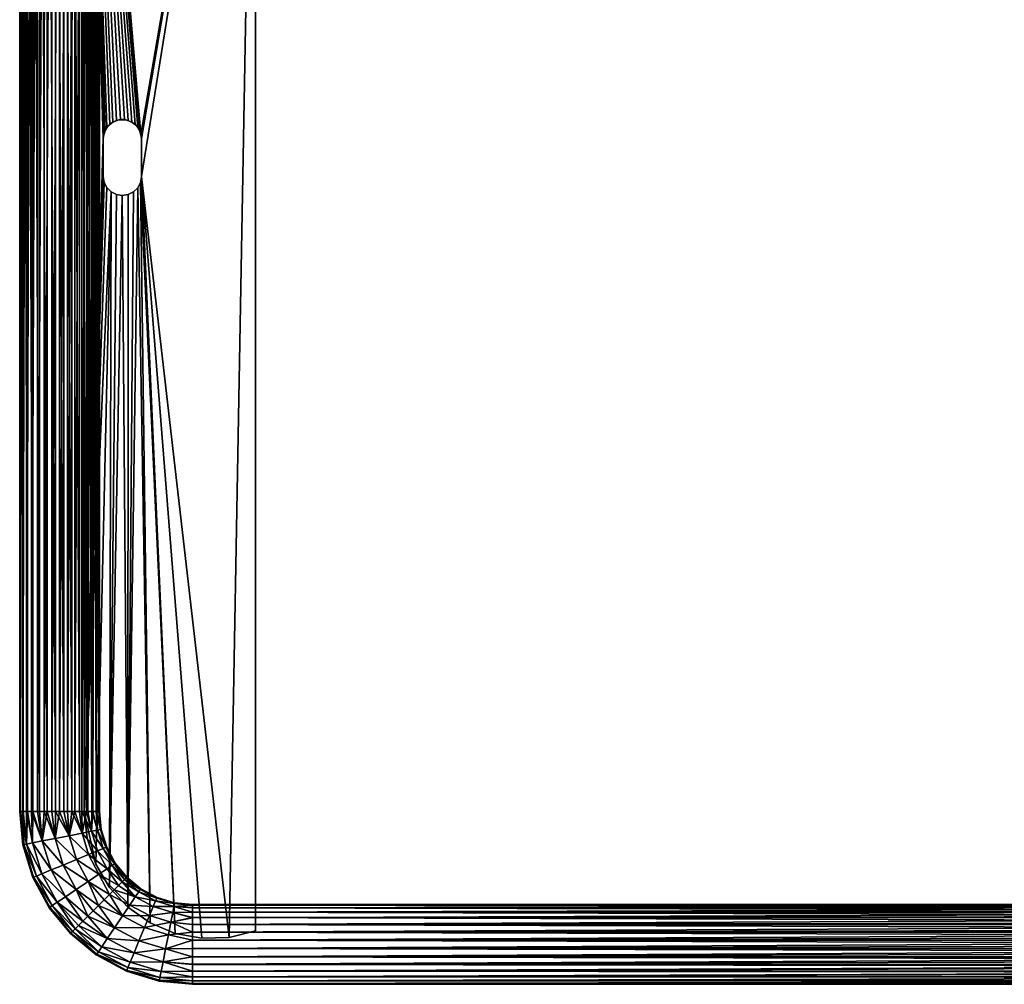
# Model space of a CAD drawing. Header units: inches. Extents: x -256 to 262, y -222 to 286.
# Tile 1 of 4: x -256 to 4, y -222 to 32. Entities that reach past the tile are written whole.
import ezdxf

# ---------------------------------------------------------------- set-up
doc = ezdxf.new("R2010")
doc.units = ezdxf.units.IN
doc.header["$MEASUREMENT"] = 0
doc.layers.add('Layer 1', color=7, linetype='Continuous')

# ---------------------------------------------------------------- blocks, each defined once
blk = doc.blocks.new('portasciugamani piccolo_1')
at = {"color": 253, "true_color": 0xa4adb2}
mesh = blk.add_polyface(dxfattribs=at)
corners = [(-233.5, 0.5, -145.5), (-233.5, 0.5, -145), (-233.5, -9.5, -145), (-233.5, 0.5, -146), (-233.5, -9.5, -147), (-233.5, 0.5, -147), (-233.5, 0.5, -146.5), (-224.46, -12.44, -145), (-224.46, -12.44, -147), (-225.57, -13.55, -147), (-223.5, -9.5, -145), (-223.75, -11.05, -147), (-223.75, -11.05, -145), (-228.52, -14.5, -145), (-230.06, -14.25, -147), (-230.06, -14.25, -145), (-228.52, -14.5, -147), (-226.96, -14.26, -145), (-226.96, -14.26, -147), (-231.45, -13.54, -145), (-232.55, -12.43, -147), (-232.55, -12.43, -145), (-231.45, -13.54, -147), (-233.25, -11.05, -147), (-233.25, -11.05, -145), (-225.57, -13.55, -145), (-223.5, -9.5, -147), (-223.5, 0.5, -146), (-223.5, 0.5, -145.5), (-223.5, 0.5, -146.5), (-223.5, 0.5, -145), (-223.5, 0.5, -147), (-224.73, 3.79, -145.5), (-225.15, 4.2, -145), (-225.96, 4.81, -145.5), (-233.03, 2.62, -145.5), (-233.06, 2.54, -145), (-233.4, 1.49, -145.5), (-231.83, 4.22, -147), (-231.04, 4.81, -146.5), (-232.27, 3.79, -146.5), (-233.39, 1.55, -145), (-230.04, 5.26, -145), (-231.04, 4.81, -145.5), (-229.4, 5.42, -145.5), (-231.83, 4.22, -145), (-232.27, 3.79, -145.5), (-229.01, 5.47, -147), (-227.6, 5.42, -146.5), (-229.4, 5.42, -146.5), (-229.4, 5.42, -146), (-227.6, 5.42, -145.5), (-227.97, 5.47, -147), (-226.94, 5.25, -145), (-223.6, 1.49, -146.5), (-223.61, 1.55, -147), (-223.97, 2.62, -146), (-223.6, 1.49, -145.5), (-223.97, 2.62, -145.5), (-223.93, 2.53, -147), (-223.6, 1.49, -146), (-223.97, 2.62, -146.5), (-224.73, 3.79, -146.5), (-224.45, 3.43, -147), (-226, 4.83, -147), (-225.96, 4.81, -146.5), (-226.94, 5.25, -147), (-225.15, 4.2, -147), (-224.73, 3.79, -146), (-225.96, 4.81, -146), (-231, 4.83, -147), (-230.04, 5.26, -147), (-227.97, 5.47, -145), (-233.4, 1.49, -146), (-231.04, 4.81, -146), (-232.54, 3.44, -145), (-233.03, 2.62, -146.5), (-232.54, 3.44, -147), (-233.4, 1.49, -146.5), (-233.39, 1.55, -147), (-233.03, 2.62, -146), (-223.61, 1.55, -145), (-223.93, 2.53, -145), (-224.45, 3.43, -145), (-226, 4.83, -145), (-227.6, 5.42, -146), (-229.01, 5.47, -145), (-231, 4.83, -145), (-232.27, 3.79, -146), (-233.06, 2.54, -147), (-193.5, -207.96, -147), (-193.5, 176.5, -145), (-193.5, -207.96, -145), (-193.5, 176.5, -147), (-207.56, -209.9, -145), (-207.56, -209.9, -147), (-200.43, -209.69, -147), (-200.43, -209.69, -145), (-221.16, -205.85, -147), (-227.02, -201.75, -145), (-227.02, -201.75, -147), (-221.16, -205.85, -145), (-214.58, -208.6, -147), (-214.58, -208.6, -145), (-235.5, -190.37, -145), (-237.74, -183.6, -145), (-235.5, -190.37, -147), (-231.86, -196.52, -147), (-231.86, -196.52, -145), (-237.74, -183.6, -147), (-238.5, -176.5, -145), (-238.5, -176.5, -147), (-238.5, 176.5, -145), (-238.5, 176.5, -147)]
mesh.append_faces([[corners[k] for k in face] for face in [(2, 1, 0), (3, 2, 0), (2, 3, 4), (6, 5, 4), (6, 4, 3), (9, 8, 7), (12, 11, 10), (15, 14, 13), (18, 17, 16), (21, 20, 19), (22, 15, 19), (21, 24, 23), (23, 20, 21), (4, 24, 2), (24, 4, 23), (22, 14, 15), (19, 20, 22), (17, 13, 16), (13, 14, 16), (9, 25, 18), (25, 17, 18), (8, 12, 7), (9, 7, 25), (11, 26, 10), (8, 11, 12), (28, 10, 27), (26, 29, 27), (30, 10, 28), (10, 26, 27), (26, 31, 29), (34, 33, 32), (37, 36, 35), (40, 39, 38), (41, 37, 1), (41, 36, 37), (44, 43, 42), (46, 45, 43), (49, 48, 47), (51, 50, 44), (52, 47, 48), (51, 53, 34), (31, 55, 54), (58, 57, 56), (55, 59, 54), (54, 29, 31), (60, 56, 57), (27, 54, 60), (29, 54, 27), (30, 28, 57), (63, 62, 61), (66, 65, 64), (67, 65, 62), (32, 58, 68), (48, 65, 66), (69, 34, 32), (39, 71, 70), (51, 44, 72), (35, 73, 37), (49, 71, 39), (73, 6, 3), (74, 43, 44), (75, 46, 35), (40, 77, 76), (79, 5, 78), (80, 78, 73), (78, 5, 6), (59, 63, 61), (60, 28, 27), (61, 54, 59), (82, 81, 57), (57, 81, 30), (60, 57, 28), (61, 60, 54), (62, 63, 67), (82, 57, 58), (61, 56, 60), (56, 68, 58), (82, 58, 83), (62, 56, 61), (65, 67, 64), (83, 58, 32), (62, 68, 56), (69, 32, 68), (83, 32, 33), (65, 68, 62), (48, 66, 52), (84, 34, 53), (65, 69, 68), (85, 34, 69), (34, 84, 33), (69, 65, 48), (47, 71, 49), (85, 51, 34), (48, 85, 69), (50, 51, 85), (51, 72, 53), (85, 48, 49), (70, 38, 39), (72, 44, 86), (49, 50, 85), (74, 44, 50), (86, 44, 42), (39, 50, 49), (40, 38, 77), (42, 43, 87), (39, 74, 50), (74, 88, 43), (87, 43, 45), (40, 74, 39), (76, 77, 89), (88, 46, 43), (40, 88, 74), (76, 80, 88), (46, 75, 45), (76, 88, 40), (79, 78, 89), (46, 80, 35), (80, 46, 88), (73, 35, 80), (35, 36, 75), (78, 76, 89), (76, 78, 80), (3, 0, 37), (73, 78, 6), (37, 0, 1), (37, 73, 3), (92, 91, 90), (93, 90, 91), (96, 95, 94), (97, 92, 90), (100, 99, 98), (103, 102, 101), (106, 105, 104), (108, 107, 104), (110, 105, 109), (106, 109, 105), (108, 100, 107), (111, 110, 109), (106, 104, 107), (99, 101, 98), (108, 99, 100), (103, 95, 102), (101, 102, 98), (97, 96, 94), (94, 95, 103), (96, 97, 90), (113, 112, 111), (110, 111, 112), (93, 91, 113), (112, 113, 91), (96, 26, 95), (90, 93, 96), (102, 95, 26), (102, 11, 98), (111, 106, 22), (100, 8, 9), (109, 106, 111), (4, 111, 23), (5, 111, 4), (113, 55, 93), (20, 111, 22), (96, 93, 26), (55, 31, 93), (31, 26, 93), (59, 113, 63), (59, 55, 113), (67, 113, 64), (67, 63, 113), (66, 113, 52), (66, 64, 113), (47, 113, 71), (47, 52, 113), (70, 113, 38), (70, 71, 113), (77, 113, 89), (77, 38, 113), (5, 113, 111), (79, 89, 113), (5, 79, 113), (111, 20, 23), (106, 107, 22), (16, 14, 107), (107, 14, 22), (16, 100, 18), (100, 16, 107), (98, 8, 100), (9, 18, 100), (26, 11, 102), (11, 8, 98), (94, 103, 10), (103, 101, 12), (92, 97, 91), (7, 101, 99), (99, 13, 17), (2, 24, 110), (21, 19, 110), (2, 110, 1), (104, 105, 110), (30, 81, 91), (97, 10, 91), (112, 81, 82), (81, 112, 91), (112, 83, 33), (82, 83, 112), (112, 84, 53), (33, 84, 112), (110, 19, 104), (112, 72, 86), (53, 72, 112), (112, 42, 87), (86, 42, 112), (112, 45, 75), (87, 45, 112), (112, 36, 41), (75, 36, 112), (112, 1, 110), (41, 1, 112), (21, 110, 24), (19, 15, 108), (108, 104, 19), (108, 13, 99), (13, 108, 15), (25, 99, 17), (12, 101, 7), (7, 99, 25), (10, 103, 12), (10, 97, 94), (10, 30, 91)]], dxfattribs={"color": 253})
blk = doc.blocks.new('portasciugamani piccolo_2')
at = {"color": 253, "true_color": 0xa4adb2}
mesh = blk.add_polyface(dxfattribs=at)
corners = [(-240.97, 240, -147.32), (-242.96, -176.5, -146.71), (-242.94, 240, -146.71), (-240.99, -176.5, -147.3), (-239.16, 240, -148.3), (-237.58, 240, -149.61), (-239.17, -176.5, -148.26), (-236.28, 240, -151.19), (-237.57, -176.5, -149.56), (-236.25, -176.5, -151.15), (-235.31, 240, -153.01), (-234.71, 240, -154.95), (-235.29, -176.5, -152.96), (-234.5, 240, -157), (-234.5, -176.5, -157), (-247.06, -176.5, -146.71), (-247.04, 240, -146.71), (-244.98, 240, -146.5), (-249.01, 240, -147.3), (-249.03, -176.5, -147.32), (-250.84, -176.5, -148.3), (-250.83, 240, -148.26), (-252.42, -176.5, -149.61), (-252.43, 240, -149.56), (-253.75, 240, -151.15), (-253.72, -176.5, -151.19), (-254.69, -176.5, -153.01), (-254.71, 240, -152.96), (-255.5, 240, -157), (-255.31, 240, -154.94), (-255.29, -176.5, -154.95), (-249.57, 247.79, -166.05), (-250.24, 240, -166.1), (-248.23, 240, -166.99), (-246.2, 247.13, -167.33), (-246.09, 240, -167.44), (-243.89, 240, -167.44), (-241.74, 240, -166.97), (-239.74, 240, -166.06), (-239.11, 245.73, -166.05), (-234.24, 244.77, -159.08), (-234.74, 240, -159.18), (-235.01, 244.92, -161.45), (-235.42, 240, -161.24), (-236.51, 240, -163.14), (-237.98, 240, -164.77), (-236.58, 245.23, -163.9), (-242.48, 246.4, -167.33), (-252.04, 240, -164.82), (-253.51, 240, -163.19), (-252.1, 248.29, -163.9), (-253.67, 248.6, -161.45), (-254.61, 240, -161.29), (-234.24, 244.77, -154.92), (-239.11, 245.73, -147.95), (-242.48, 246.4, -146.67), (-246.2, 247.13, -146.67), (-252.1, 248.29, -150.1), (-249.57, 247.79, -147.95), (-236.58, 245.23, -150.1), (-235.01, 244.92, -152.55), (-237.96, -176.5, -164.82), (-235.39, -176.5, -161.29), (-243.91, -176.5, -167.44), (-252.02, -176.5, -164.77), (-253.49, -176.5, -163.14), (-255.28, 240, -159.19), (-254.58, -176.5, -161.24), (-255.5, -176.5, -157), (-250.26, -176.5, -166.06), (-246.11, -176.5, -167.44), (-248.26, -176.5, -166.97), (-239.76, -176.5, -166.1), (-241.77, -176.5, -166.99), (-236.49, -176.5, -163.19), (-234.72, -176.5, -159.19)]
mesh.append_faces([[corners[k] for k in face] for face in [(0, 1, 2), (3, 0, 4), (4, 5, 6), (7, 8, 5), (9, 7, 10), (10, 11, 12), (11, 13, 14), (15, 16, 17), (18, 16, 19), (18, 20, 21), (22, 23, 21), (24, 23, 25), (24, 26, 27), (28, 29, 30), (30, 29, 27), (31, 32, 33), (34, 35, 36), (37, 38, 39), (13, 40, 41), (42, 43, 41), (42, 44, 43), (45, 44, 46), (45, 39, 38), (36, 37, 47), (34, 33, 35), (31, 48, 32), (49, 48, 50), (49, 51, 52), (11, 53, 13), (54, 5, 4), (0, 2, 55), (18, 56, 16), (23, 57, 21), (24, 57, 23), (21, 58, 18), (17, 16, 56), (17, 55, 2), (0, 54, 4), (5, 59, 7), (7, 60, 10), (11, 10, 53), (61, 45, 38), (43, 44, 62), (35, 63, 36), (64, 48, 49), (49, 52, 65), (66, 67, 52), (66, 28, 68), (48, 69, 32), (70, 35, 33), (33, 32, 71), (37, 72, 38), (36, 73, 37), (74, 44, 45), (41, 43, 75), (41, 75, 13)]], dxfattribs={"color": 253})
mesh = blk.add_polyface(dxfattribs=at)
corners = [(-234.72, -176.5, -159.19), (-234.04, -181.26, -157), (-234.5, -176.5, -157), (-234.24, -181.27, -159.08), (-235.39, -176.5, -161.29), (-235.01, -181.42, -161.45), (-236.49, -176.5, -163.19), (-237.96, -176.5, -164.82), (-236.58, -181.73, -163.9), (-239.11, -182.23, -166.05), (-239.76, -176.5, -166.1), (-241.77, -176.5, -166.99), (-243.91, -176.5, -167.44), (-246.11, -176.5, -167.44), (-242.48, -182.9, -167.33), (-248.26, -176.5, -166.97), (-246.2, -183.63, -167.33), (-249.57, -184.29, -166.05), (-250.26, -176.5, -166.06), (-252.02, -176.5, -164.77), (-253.49, -176.5, -163.14), (-252.1, -184.79, -163.9), (-244.98, 240, -146.5), (-242.94, 240, -146.71), (-245.02, -176.5, -146.5), (-242.96, -176.5, -146.71), (-240.97, 240, -147.32), (-240.99, -176.5, -147.3), (-239.17, -176.5, -148.26), (-239.16, 240, -148.3), (-237.58, 240, -149.61), (-237.57, -176.5, -149.56), (-236.28, 240, -151.19), (-236.25, -176.5, -151.15), (-235.29, -176.5, -152.96), (-235.31, 240, -153.01), (-234.71, 240, -154.95), (-234.69, -176.5, -154.94), (-247.06, -176.5, -146.71), (-247.04, 240, -146.71), (-249.03, -176.5, -147.32), (-250.84, -176.5, -148.3), (-249.01, 240, -147.3), (-252.42, -176.5, -149.61), (-250.83, 240, -148.26), (-252.43, 240, -149.56), (-253.72, -176.5, -151.19), (-254.69, -176.5, -153.01), (-253.75, 240, -151.15), (-255.29, -176.5, -154.95), (-254.71, 240, -152.96), (-255.5, -176.5, -157), (-255.5, 240, -157), (-234.5, 240, -157), (-241.74, 240, -166.97), (-250.24, 240, -166.1), (-248.23, 240, -166.99), (-253.51, 240, -163.19), (-254.58, -176.5, -161.24), (-254.61, 240, -161.29), (-255.28, 240, -159.19), (-255.26, -176.5, -159.18), (-252.04, 240, -164.82), (-243.89, 240, -167.44), (-246.09, 240, -167.44), (-237.98, 240, -164.77), (-239.74, 240, -166.06), (-236.51, 240, -163.14), (-235.42, 240, -161.24), (-234.24, -181.27, -154.92), (-252.1, -184.79, -150.1), (-249.57, -184.29, -147.95), (-246.2, -183.63, -146.67), (-242.48, -182.9, -146.67), (-239.11, -182.23, -147.95), (-236.58, -181.73, -150.1), (-235.01, -181.42, -152.55)]
mesh.append_faces([[corners[k] for k in face] for face in [(0, 1, 2), (3, 0, 4), (5, 4, 6), (7, 8, 6), (9, 10, 11), (10, 9, 7), (12, 13, 14), (12, 14, 11), (15, 16, 13), (17, 15, 18), (17, 18, 19), (20, 21, 19), (22, 23, 24), (24, 23, 25), (26, 27, 25), (28, 27, 29), (28, 30, 31), (32, 33, 31), (34, 33, 35), (36, 2, 37), (34, 36, 37), (24, 38, 22), (39, 38, 40), (40, 41, 42), (43, 44, 41), (45, 43, 46), (46, 47, 48), (49, 50, 47), (51, 52, 49), (2, 53, 0), (54, 11, 10), (55, 18, 15), (13, 56, 15), (57, 20, 19), (58, 20, 59), (58, 60, 61), (51, 61, 60), (18, 62, 19), (63, 12, 11), (64, 13, 12), (7, 6, 65), (10, 7, 66), (67, 6, 4), (0, 68, 4), (1, 37, 2), (37, 69, 34), (43, 70, 46), (43, 41, 71), (71, 41, 40), (40, 38, 72), (72, 38, 24), (25, 27, 73), (25, 73, 24), (28, 74, 27), (28, 31, 75), (75, 31, 33), (34, 76, 33)]], dxfattribs={"color": 253})
mesh = blk.add_polyface(dxfattribs=at)
corners = [(-249.57, -184.29, -166.05), (-246.2, -183.63, -167.33), (-248.26, -176.5, -166.97), (-252.02, -176.5, -164.77), (-252.1, -184.79, -163.9), (-244.09, -190.62, -167.33), (-255.26, -176.5, -159.18), (-254.44, -185.25, -159.08), (-253.67, -185.1, -161.45), (-255.5, -176.5, -157), (-253.49, -176.5, -163.14), (-246.11, -176.5, -167.44), (-242.48, -182.9, -167.33), (-237.41, -187.85, -166.05), (-239.11, -182.23, -166.05), (-241.77, -176.5, -166.99), (-235.03, -186.87, -163.9), (-236.58, -181.73, -163.9), (-237.96, -176.5, -164.82), (-235.01, -181.42, -161.45), (-236.49, -176.5, -163.19), (-232.83, -185.96, -159.08), (-232.61, -185.91, -157), (-234.24, -181.27, -159.08), (-234.04, -181.26, -157), (-230.36, -190.13, -157), (-233.55, -186.25, -161.45), (-234.72, -176.5, -159.19), (-235.39, -176.5, -161.29), (-240.59, -189.17, -167.33), (-247.26, -191.93, -166.05), (-254.58, -176.5, -161.24), (-254.64, -185.29, -157), (-253.67, -185.1, -152.55), (-253.72, -176.5, -151.19), (-252.1, -184.79, -150.1), (-252.42, -176.5, -149.61), (-249.57, -184.29, -147.95), (-246.2, -183.63, -146.67), (-249.03, -176.5, -147.32), (-242.48, -182.9, -146.67), (-240.59, -189.17, -146.67), (-245.02, -176.5, -146.5), (-239.17, -176.5, -148.26), (-236.58, -181.73, -150.1), (-239.11, -182.23, -147.95), (-240.99, -176.5, -147.3), (-235.01, -181.42, -152.55), (-233.55, -186.25, -152.55), (-234.24, -181.27, -154.92), (-235.29, -176.5, -152.96), (-232.83, -185.96, -154.92), (-236.25, -176.5, -151.15), (-235.03, -186.87, -150.1), (-244.09, -190.62, -146.67), (-247.26, -191.93, -147.95), (-254.44, -185.25, -154.92), (-255.29, -176.5, -154.95), (-254.69, -176.5, -153.01), (-237.41, -187.85, -147.95), (-234.69, -176.5, -154.94)]
mesh.append_faces([[corners[k] for k in face] for face in [(0, 1, 2), (3, 4, 0), (1, 0, 5), (6, 7, 8), (6, 9, 7), (8, 4, 10), (11, 1, 12), (13, 14, 12), (12, 14, 15), (14, 16, 17), (17, 18, 14), (19, 20, 17), (21, 22, 23), (19, 21, 23), (22, 24, 23), (22, 21, 25), (21, 19, 26), (23, 24, 27), (23, 28, 19), (17, 16, 26), (19, 17, 26), (16, 14, 13), (13, 12, 29), (12, 1, 29), (0, 4, 30), (31, 6, 8), (31, 8, 10), (32, 7, 9), (33, 34, 35), (35, 36, 37), (38, 37, 39), (38, 40, 41), (40, 38, 42), (43, 44, 45), (45, 40, 46), (44, 47, 48), (49, 47, 50), (51, 22, 25), (44, 52, 47), (44, 53, 45), (54, 37, 38), (37, 55, 35), (9, 56, 32), (9, 57, 56), (56, 57, 58), (58, 33, 56), (33, 58, 34), (59, 40, 45), (40, 59, 41), (45, 53, 59), (51, 47, 49), (44, 48, 53), (47, 51, 48), (24, 22, 49), (49, 60, 24), (51, 49, 22)]], dxfattribs={"color": 253})
mesh = blk.add_polyface(dxfattribs=at)
corners = [(-253.67, -185.1, -161.45), (-254.44, -185.25, -159.08), (-251.12, -193.53, -161.45), (-246.96, -201.3, -161.45), (-245.63, -200.41, -163.9), (-249.64, -192.92, -163.9), (-252.1, -184.79, -163.9), (-251.84, -193.83, -159.08), (-247.61, -201.73, -159.08), (-240.64, -197.06, -167.33), (-234.74, -201.24, -167.5), (-237.49, -194.95, -167.33), (-234.64, -193.03, -166.05), (-231.9, -198.4, -166.68), (-233.29, -199.79, -167.29), (-232.49, -191.59, -163.9), (-237.41, -187.85, -166.05), (-235.03, -186.87, -163.9), (-240.59, -189.17, -167.33), (-246.2, -183.63, -167.33), (-244.09, -190.62, -167.33), (-249.57, -184.29, -166.05), (-247.26, -191.93, -166.05), (-243.49, -198.97, -166.05), (-254.64, -185.29, -157), (-252.04, -193.91, -157), (-253.67, -185.1, -152.55), (-251.12, -193.53, -152.55), (-254.44, -185.25, -154.92), (-234.64, -193.03, -147.95), (-231.9, -198.4, -147.32), (-237.49, -194.95, -146.67), (-234.74, -201.24, -146.5), (-240.64, -197.06, -146.67), (-233.29, -199.79, -146.71), (-251.84, -193.83, -154.92), (-247.61, -201.73, -154.92), (-246.96, -201.3, -152.55), (-249.64, -192.92, -150.1), (-245.63, -200.41, -150.1), (-252.1, -184.79, -150.1), (-247.26, -191.93, -147.95), (-243.49, -198.97, -147.95), (-244.09, -190.62, -146.67), (-249.57, -184.29, -147.95), (-240.59, -189.17, -146.67), (-246.2, -183.63, -146.67), (-237.41, -187.85, -147.95), (-235.03, -186.87, -150.1), (-232.49, -191.59, -150.1)]
mesh.append_faces([[corners[k] for k in face] for face in [(0, 1, 2), (3, 4, 2), (0, 5, 6), (7, 8, 3), (9, 10, 11), (12, 11, 13), (14, 13, 11), (12, 15, 16), (11, 10, 14), (17, 16, 15), (12, 18, 11), (16, 18, 12), (18, 19, 20), (11, 20, 9), (18, 20, 11), (20, 21, 22), (23, 9, 22), (20, 22, 9), (6, 5, 22), (23, 5, 4), (22, 5, 23), (0, 2, 5), (5, 2, 4), (2, 1, 7), (2, 7, 3), (7, 24, 25), (7, 25, 8), (1, 24, 7), (26, 27, 28), (29, 30, 31), (32, 33, 31), (30, 34, 31), (25, 35, 36), (35, 24, 28), (24, 35, 25), (27, 37, 35), (35, 37, 36), (28, 27, 35), (38, 39, 27), (37, 27, 39), (38, 26, 40), (26, 38, 27), (38, 41, 42), (39, 38, 42), (40, 41, 38), (41, 43, 33), (41, 33, 42), (32, 31, 34), (44, 43, 41), (43, 45, 31), (43, 31, 33), (46, 45, 43), (45, 47, 29), (31, 45, 29), (47, 48, 49), (47, 49, 29)]], dxfattribs={"color": 253})
mesh = blk.add_polyface(dxfattribs=at)
corners = [(-231.17, -190.7, -161.45), (-232.49, -191.59, -163.9), (-228.58, -195.08, -162.81), (-234.64, -193.03, -166.05), (-229.5, -196, -164.39), (-230.62, -197.12, -165.7), (-232.83, -185.96, -159.08), (-230.52, -190.27, -159.08), (-230.36, -190.13, -157), (-227.32, -193.82, -157), (-227.48, -193.98, -159.05), (-227.9, -194.4, -160.99), (-233.55, -186.25, -161.45), (-235.03, -186.87, -163.9), (-231.9, -198.4, -166.68), (-225.09, -198.99, -163.9), (-219.75, -200.05, -161.45), (-224.2, -197.67, -161.45), (-219.46, -199.33, -159.08), (-219.33, -199.14, -157), (-223.77, -197.02, -159.08), (-223.63, -196.86, -157), (-226.53, -201.14, -166.05), (-224.2, -197.67, -152.55), (-219.75, -200.05, -152.55), (-225.09, -198.99, -150.1), (-227.9, -194.4, -153.01), (-223.77, -197.02, -154.92), (-227.48, -193.98, -154.95), (-228.58, -195.08, -151.19), (-230.62, -197.12, -148.3), (-226.53, -201.14, -147.95), (-231.9, -198.4, -147.32), (-229.5, -196, -149.61), (-219.46, -199.33, -154.92), (-230.52, -190.27, -154.92), (-231.17, -190.7, -152.55), (-232.49, -191.59, -150.1), (-233.55, -186.25, -152.55), (-232.83, -185.96, -154.92), (-234.64, -193.03, -147.95), (-235.03, -186.87, -150.1)]
mesh.append_faces([[corners[k] for k in face] for face in [(0, 1, 2), (3, 4, 1), (3, 5, 4), (6, 7, 8), (9, 7, 10), (9, 8, 7), (11, 10, 7), (0, 2, 11), (11, 7, 0), (7, 12, 0), (4, 2, 1), (6, 12, 7), (1, 0, 13), (3, 14, 5), (12, 13, 0), (15, 16, 17), (17, 2, 15), (18, 19, 20), (17, 18, 20), (20, 19, 21), (10, 21, 9), (21, 10, 20), (20, 10, 11), (20, 11, 17), (17, 11, 2), (4, 5, 15), (4, 15, 2), (22, 5, 14), (23, 24, 25), (23, 26, 27), (9, 21, 28), (26, 28, 27), (25, 29, 23), (30, 31, 32), (30, 33, 25), (25, 33, 29), (34, 23, 27), (26, 23, 29), (21, 19, 27), (27, 28, 21), (34, 27, 19), (28, 35, 9), (9, 35, 8), (36, 29, 37), (38, 39, 35), (40, 37, 33), (40, 33, 30), (32, 40, 30), (33, 37, 29), (29, 36, 26), (41, 38, 36), (41, 36, 37), (28, 26, 35), (36, 35, 26), (35, 36, 38), (35, 39, 8)]], dxfattribs={"color": 253})
mesh = blk.add_polyface(dxfattribs=at)
corners = [(-245.63, -200.41, -163.9), (-240, -206.5, -164.44), (-238.87, -205.37, -165.74), (-240.64, -197.06, -167.33), (-243.49, -198.97, -166.05), (-237.58, -204.08, -166.7), (-247.78, -201.85, -157), (-242.04, -208.54, -159.06), (-247.61, -201.73, -159.08), (-252.04, -193.91, -157), (-242.17, -208.67, -157), (-236.19, -202.69, -167.29), (-234.74, -201.24, -167.5), (-240.93, -207.43, -162.85), (-246.96, -201.3, -161.45), (-241.62, -208.12, -161.04), (-232.47, -209.99, -166.05), (-230.56, -207.14, -167.33), (-235.35, -214.28, -157), (-235.23, -214.11, -159.08), (-233.91, -212.13, -163.9), (-234.8, -213.46, -161.45), (-227.33, -218.34, -159.08), (-233.91, -212.13, -150.1), (-234.8, -213.46, -152.55), (-240.93, -207.43, -151.15), (-230.56, -207.14, -146.67), (-232.47, -209.99, -147.95), (-237.58, -204.08, -147.3), (-240, -206.5, -149.56), (-235.23, -214.11, -154.92), (-227.33, -218.34, -154.92), (-242.04, -208.54, -154.94), (-241.62, -208.12, -152.96), (-238.87, -205.37, -148.26), (-236.19, -202.69, -146.71), (-234.74, -201.24, -146.5), (-247.61, -201.73, -154.92), (-243.49, -198.97, -147.95), (-240.64, -197.06, -146.67), (-245.63, -200.41, -150.1), (-246.96, -201.3, -152.55)]
mesh.append_faces([[corners[k] for k in face] for face in [(0, 1, 2), (3, 4, 5), (4, 0, 2), (6, 7, 8), (8, 9, 6), (6, 10, 7), (3, 5, 11), (12, 3, 11), (2, 5, 4), (13, 1, 0), (13, 14, 15), (0, 14, 13), (8, 7, 15), (14, 8, 15), (5, 16, 17), (10, 18, 19), (10, 19, 7), (20, 13, 21), (21, 15, 19), (17, 11, 5), (11, 17, 12), (2, 1, 16), (2, 16, 5), (16, 1, 20), (20, 1, 13), (15, 21, 13), (22, 19, 18), (7, 19, 15), (23, 24, 25), (26, 27, 28), (29, 27, 23), (10, 30, 18), (31, 18, 30), (10, 32, 30), (30, 32, 33), (33, 24, 30), (24, 33, 25), (29, 23, 25), (29, 34, 27), (27, 34, 28), (28, 35, 26), (26, 35, 36), (33, 32, 37), (6, 32, 10), (6, 37, 32), (28, 38, 39), (28, 39, 35), (40, 38, 34), (29, 40, 34), (40, 25, 41), (41, 25, 33), (41, 33, 37), (9, 37, 6), (25, 40, 29), (34, 38, 28), (36, 35, 39)]], dxfattribs={"color": 253})
mesh = blk.add_polyface(dxfattribs=at)
corners = [(-224.12, -210.59, -167.33), (-230.56, -207.14, -167.33), (-232.47, -209.99, -166.05), (-233.91, -212.13, -163.9), (-225.43, -213.76, -166.05), (-218.75, -220.94, -159.08), (-218.6, -220.17, -161.45), (-227.33, -218.34, -159.08), (-234.8, -213.46, -161.45), (-226.42, -216.14, -163.9), (-227.41, -218.54, -157), (-218.79, -221.14, -157), (-228.45, -203.99, -167.33), (-222.67, -207.09, -167.33), (-234.74, -201.24, -167.5), (-226.53, -201.14, -166.05), (-221.35, -203.91, -166.05), (-231.9, -198.4, -166.68), (-220.37, -201.53, -163.9), (-225.09, -198.99, -163.9), (-219.75, -200.05, -161.45), (-230.62, -197.12, -165.7), (-233.29, -199.79, -167.29), (-217.13, -212.7, -167.33), (-217.79, -216.07, -166.05), (-227.03, -217.62, -161.45), (-235.23, -214.11, -159.08), (-218.29, -218.6, -163.9), (-235.35, -214.28, -157), (-232.47, -209.99, -147.95), (-230.56, -207.14, -146.67), (-224.12, -210.59, -146.67), (-228.45, -203.99, -146.67), (-231.9, -198.4, -147.32), (-226.53, -201.14, -147.95), (-234.74, -201.24, -146.5), (-225.09, -198.99, -150.1), (-220.37, -201.53, -150.1), (-230.62, -197.12, -148.3), (-222.67, -207.09, -146.67), (-225.43, -213.76, -147.95), (-233.91, -212.13, -150.1), (-235.23, -214.11, -154.92), (-234.8, -213.46, -152.55), (-227.03, -217.62, -152.55), (-227.33, -218.34, -154.92), (-218.75, -220.94, -154.92), (-218.6, -220.17, -152.55), (-226.42, -216.14, -150.1), (-218.29, -218.6, -150.1), (-217.79, -216.07, -147.95), (-217.13, -212.7, -146.67), (-233.29, -199.79, -146.71), (-221.35, -203.91, -147.95), (-219.75, -200.05, -152.55)]
mesh.append_faces([[corners[k] for k in face] for face in [(0, 1, 2), (3, 4, 2), (5, 6, 7), (3, 8, 9), (10, 11, 5), (12, 1, 13), (12, 14, 1), (15, 12, 16), (12, 15, 17), (15, 18, 19), (19, 18, 20), (18, 15, 16), (19, 21, 15), (16, 12, 13), (12, 17, 22), (13, 1, 0), (12, 22, 14), (0, 2, 4), (0, 4, 23), (4, 3, 9), (4, 9, 24), (8, 25, 9), (25, 8, 26), (9, 25, 27), (25, 26, 7), (25, 7, 6), (7, 28, 10), (7, 10, 5), (29, 30, 31), (32, 33, 34), (35, 32, 30), (36, 37, 34), (38, 36, 34), (30, 32, 39), (29, 40, 41), (42, 43, 44), (10, 45, 46), (11, 10, 46), (28, 45, 10), (44, 47, 45), (45, 47, 46), (42, 44, 45), (48, 49, 44), (48, 43, 41), (43, 48, 44), (48, 40, 50), (41, 40, 48), (40, 31, 51), (29, 31, 40), (52, 33, 32), (30, 39, 31), (52, 32, 35), (53, 32, 34), (32, 53, 39), (34, 37, 53), (36, 54, 37)]], dxfattribs={"color": 253})
mesh = blk.add_polyface(dxfattribs=at)
corners = [(-217.79, -216.07, -166.05), (-210, -214.73, -166.99), (-217.13, -212.7, -167.33), (-214.92, -201.51, -161.45), (-215.23, -203.08, -163.9), (-210, -203.01, -163.14), (-210, -218.54, -164.82), (-218.29, -218.6, -163.9), (-227.03, -217.62, -161.45), (-218.6, -220.17, -161.45), (-218.75, -220.94, -159.08), (-218.79, -221.14, -157), (-210, -221.78, -159.19), (-210, -222, -157), (-210, -210.39, -167.44), (-216.4, -208.98, -167.33), (-210, -208.24, -166.97), (-215.73, -205.61, -166.05), (-210, -204.48, -164.77), (-214.76, -200.54, -157), (-219.46, -199.33, -159.08), (-214.77, -200.74, -159.08), (-210, -201, -157), (-210, -201.24, -159.18), (-219.33, -199.14, -157), (-224.2, -197.67, -161.45), (-219.75, -200.05, -161.45), (-220.37, -201.53, -163.9), (-221.35, -203.91, -166.05), (-222.67, -207.09, -167.33), (-224.12, -210.59, -167.33), (-225.43, -213.76, -166.05), (-226.42, -216.14, -163.9), (-210, -220.01, -163.19), (-210, -221.11, -161.29), (-210, -219.99, -150.86), (-218.6, -220.17, -152.55), (-218.29, -218.6, -150.1), (-210, -221.76, -154.82), (-218.75, -220.94, -154.92), (-215.73, -205.61, -147.95), (-215.23, -203.08, -150.1), (-210, -204.46, -149.18), (-219.46, -199.33, -154.92), (-214.77, -200.74, -154.92), (-219.75, -200.05, -152.55), (-214.92, -201.51, -152.55), (-210, -202.99, -150.81), (-210, -208.27, -147.01), (-216.4, -208.98, -146.67), (-210, -210.41, -146.56), (-217.13, -212.7, -146.67), (-210, -214.76, -147.03), (-217.79, -216.07, -147.95), (-210, -218.52, -149.23), (-210, -221.08, -152.76), (-227.03, -217.62, -152.55), (-226.42, -216.14, -150.1), (-225.43, -213.76, -147.95), (-224.12, -210.59, -146.67), (-222.67, -207.09, -146.67), (-221.35, -203.91, -147.95), (-220.37, -201.53, -150.1), (-224.2, -197.67, -152.55), (-210, -201.22, -154.81)]
mesh.append_faces([[corners[k] for k in face] for face in [(0, 1, 2), (3, 4, 5), (6, 0, 7), (7, 8, 9), (10, 11, 12), (11, 13, 12), (2, 14, 15), (15, 16, 17), (17, 18, 4), (19, 20, 21), (21, 22, 19), (21, 3, 23), (24, 20, 19), (25, 26, 20), (21, 26, 3), (20, 26, 21), (3, 27, 4), (26, 27, 3), (4, 28, 17), (27, 28, 4), (15, 17, 29), (28, 29, 17), (2, 15, 30), (29, 30, 15), (2, 31, 0), (0, 32, 7), (7, 9, 33), (9, 10, 34), (35, 36, 37), (38, 11, 39), (11, 38, 13), (40, 41, 42), (24, 19, 43), (44, 19, 22), (44, 45, 43), (41, 46, 47), (40, 48, 49), (50, 51, 49), (52, 53, 51), (37, 53, 54), (36, 55, 39), (56, 37, 36), (57, 53, 37), (53, 58, 51), (59, 60, 49), (51, 59, 49), (60, 61, 40), (60, 40, 49), (61, 62, 41), (61, 41, 40), (62, 45, 46), (41, 62, 46), (63, 43, 45), (44, 64, 46), (44, 46, 45), (44, 43, 19)]], dxfattribs={"color": 253})
mesh = blk.add_polyface(dxfattribs=at)
corners = [(-217.79, -216.07, -166.05), (-210, -216.74, -166.1), (-210, -214.73, -166.99), (-217.13, -212.7, -167.33), (-210, -212.59, -167.44), (-210, -210.39, -167.44), (-210, -208.24, -166.97), (-210, -206.24, -166.06), (-215.73, -205.61, -166.05), (-210, -201, -157), (-214.77, -200.74, -159.08), (-210, -201.24, -159.18), (-214.92, -201.51, -161.45), (-210, -201.92, -161.24), (-210, -203.01, -163.14), (-210, -204.48, -164.77), (-215.23, -203.08, -163.9), (-216.4, -208.98, -167.33), (-210, -218.54, -164.82), (-210, -220.01, -163.19), (-218.29, -218.6, -163.9), (-218.6, -220.17, -161.45), (-210, -221.11, -161.29), (-218.75, -220.94, -159.08), (-210, -221.78, -159.19), (-210, -221.08, -152.76), (-210, -221.76, -154.82), (-218.75, -220.94, -154.92), (-217.13, -212.7, -146.67), (-210, -210.41, -146.56), (-210, -212.61, -146.56), (-214.92, -201.51, -152.55), (-210, -201.22, -154.81), (-210, -201.89, -152.71), (-210, -206.26, -147.9), (-210, -208.27, -147.01), (-215.73, -205.61, -147.95), (-217.79, -216.07, -147.95), (-210, -214.76, -147.03), (-210, -216.76, -147.94), (-218.6, -220.17, -152.55), (-210, -219.99, -150.86), (-218.29, -218.6, -150.1), (-210, -218.52, -149.23), (-216.4, -208.98, -146.67), (-210, -204.46, -149.18), (-215.23, -203.08, -150.1), (-210, -202.99, -150.81), (-214.77, -200.74, -154.92), (217, -211.52, -146.5), (217, -209.46, -146.71), (217, -207.49, -147.3), (217, -205.67, -148.26), (217, -204.07, -149.56), (217, -202.75, -151.15), (217, -201.79, -152.96), (217, -201.19, -154.94), (217, -213.56, -146.71), (217, -215.53, -147.32), (217, -217.34, -148.3), (217, -218.92, -149.61), (217, -220.22, -151.19), (217, -221.19, -153.01), (217, -221.79, -154.95), (-210, -222, -157), (217, -204.46, -164.82), (217, -201.89, -161.29), (217, -210.41, -167.44), (217, -218.52, -164.77), (217, -219.99, -163.14), (217, -221.08, -161.24), (217, -222, -157), (217, -216.76, -166.06), (217, -212.61, -167.44), (217, -214.76, -166.97), (217, -206.26, -166.1), (217, -208.27, -166.99), (217, -202.99, -163.19), (217, -201.22, -159.19)]
mesh.append_faces([[corners[k] for k in face] for face in [(0, 1, 2), (3, 4, 5), (6, 7, 8), (9, 10, 11), (12, 13, 11), (12, 14, 13), (15, 14, 16), (15, 8, 7), (5, 6, 17), (3, 2, 4), (0, 18, 1), (19, 18, 20), (19, 21, 22), (23, 24, 22), (25, 26, 27), (28, 29, 30), (31, 32, 33), (34, 35, 36), (37, 38, 39), (40, 41, 25), (41, 42, 43), (43, 37, 39), (38, 28, 30), (29, 44, 35), (36, 45, 34), (45, 46, 47), (47, 31, 33), (32, 48, 9), (30, 29, 49), (35, 50, 29), (51, 35, 34), (34, 45, 52), (47, 53, 45), (54, 47, 33), (33, 32, 55), (9, 56, 32), (57, 38, 30), (39, 38, 58), (39, 59, 43), (60, 41, 43), (25, 41, 61), (25, 62, 26), (63, 64, 26), (65, 15, 7), (13, 14, 66), (4, 67, 5), (68, 18, 19), (19, 22, 69), (24, 70, 22), (24, 64, 71), (18, 72, 1), (73, 4, 2), (2, 1, 74), (6, 75, 7), (5, 76, 6), (77, 14, 15), (11, 13, 78)]], dxfattribs={"color": 253})
mesh = blk.add_polyface(dxfattribs=at)
corners = [(217, -201.22, -159.19), (221.76, -200.54, -157), (217, -201, -157), (221.77, -200.74, -159.08), (217, -201.89, -161.29), (221.92, -201.51, -161.45), (217, -202.99, -163.19), (217, -204.46, -164.82), (222.23, -203.08, -163.9), (222.73, -205.61, -166.05), (217, -206.26, -166.1), (217, -208.27, -166.99), (217, -210.41, -167.44), (217, -212.61, -167.44), (223.4, -208.98, -167.33), (217, -214.76, -166.97), (224.13, -212.7, -167.33), (224.79, -216.07, -166.05), (217, -216.76, -166.06), (217, -218.52, -164.77), (217, -219.99, -163.14), (225.29, -218.6, -163.9), (217, -211.52, -146.5), (-210, -210.41, -146.56), (217, -209.46, -146.71), (-210, -208.27, -147.01), (217, -207.49, -147.3), (217, -205.67, -148.26), (-210, -206.26, -147.9), (-210, -204.46, -149.18), (217, -204.07, -149.56), (-210, -202.99, -150.81), (217, -202.75, -151.15), (217, -201.79, -152.96), (-210, -201.89, -152.71), (-210, -201.22, -154.81), (217, -201.19, -154.94), (-210, -201, -157), (217, -213.56, -146.71), (-210, -212.61, -146.56), (-210, -214.76, -147.03), (217, -215.53, -147.32), (217, -217.34, -148.3), (-210, -216.76, -147.94), (217, -218.92, -149.61), (-210, -218.52, -149.23), (-210, -219.99, -150.86), (217, -220.22, -151.19), (217, -221.19, -153.01), (-210, -221.08, -152.76), (217, -221.79, -154.95), (-210, -221.76, -154.82), (217, -222, -157), (-210, -222, -157), (-210, -208.24, -166.97), (-210, -216.74, -166.1), (-210, -214.73, -166.99), (-210, -220.01, -163.19), (217, -221.08, -161.24), (-210, -221.11, -161.29), (-210, -221.78, -159.19), (217, -221.76, -159.18), (-210, -218.54, -164.82), (-210, -210.39, -167.44), (-210, -212.59, -167.44), (-210, -204.48, -164.77), (-210, -206.24, -166.06), (-210, -203.01, -163.14), (-210, -201.92, -161.24), (-210, -201.24, -159.18), (221.77, -200.74, -154.92), (224.79, -216.07, -147.95), (224.13, -212.7, -146.67), (223.4, -208.98, -146.67), (222.73, -205.61, -147.95), (222.23, -203.08, -150.1), (221.92, -201.51, -152.55)]
mesh.append_faces([[corners[k] for k in face] for face in [(0, 1, 2), (3, 0, 4), (5, 4, 6), (7, 8, 6), (9, 10, 11), (10, 9, 7), (12, 13, 14), (12, 14, 11), (15, 16, 13), (17, 15, 18), (17, 18, 19), (20, 21, 19), (22, 23, 24), (25, 26, 24), (27, 26, 28), (27, 29, 30), (31, 32, 30), (33, 32, 34), (33, 35, 36), (37, 2, 36), (22, 38, 39), (40, 38, 41), (41, 42, 43), (44, 45, 42), (46, 44, 47), (47, 48, 49), (50, 51, 48), (52, 53, 50), (2, 37, 0), (54, 11, 10), (55, 18, 15), (13, 56, 15), (57, 20, 19), (58, 20, 59), (58, 60, 61), (52, 61, 60), (18, 62, 19), (63, 12, 11), (64, 13, 12), (7, 6, 65), (10, 7, 66), (67, 6, 4), (0, 68, 4), (69, 0, 37), (1, 36, 2), (36, 70, 33), (44, 42, 71), (71, 42, 41), (41, 38, 72), (72, 38, 22), (24, 26, 73), (24, 73, 22), (27, 74, 26), (27, 30, 75), (75, 30, 32), (33, 76, 32)]], dxfattribs={"color": 253})

msp = doc.modelspace()

# ---------------------------------------------------------------- block references
at = {"layer": 'Layer 1'}
for name in ['portasciugamani piccolo_2', 'portasciugamani piccolo_1']:
    msp.add_blockref(name, (0, 0), dxfattribs=at)

doc.saveas('drawing.dxf')
